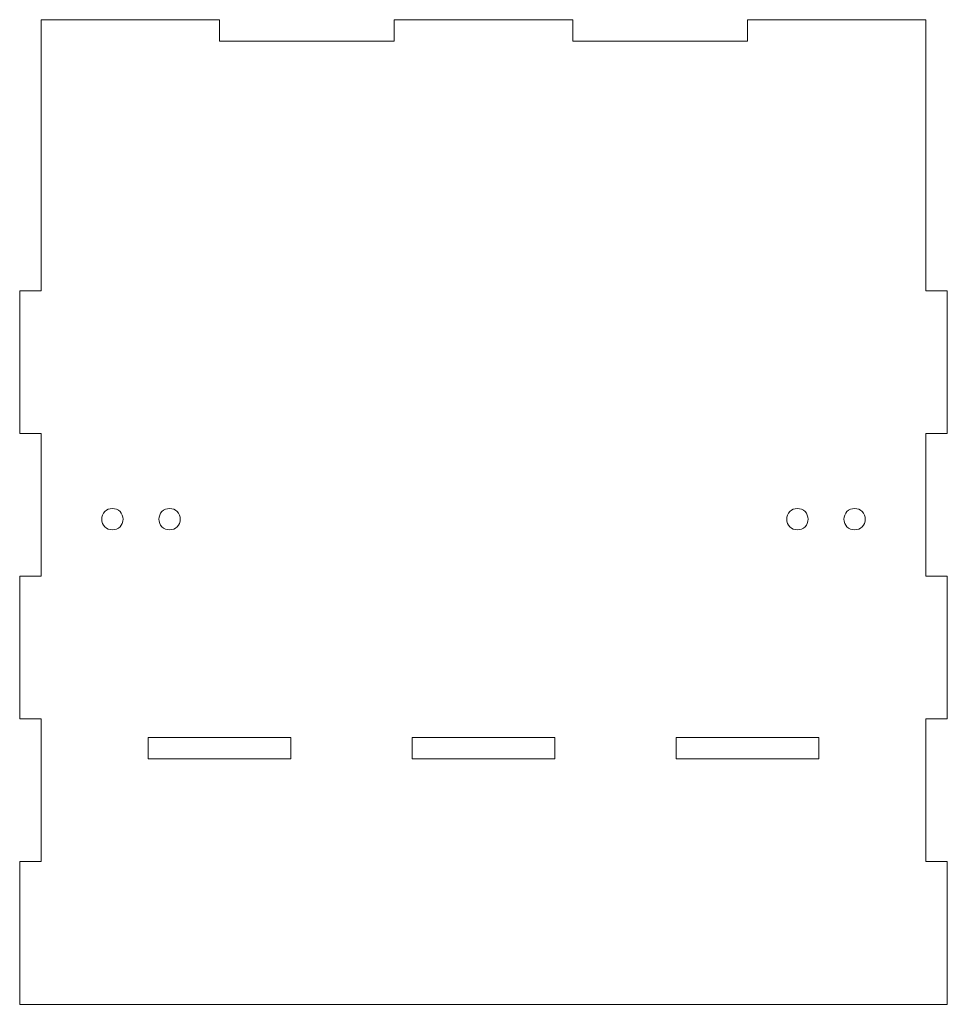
# Model space of a CAD drawing. Header units: millimetres. Extents: x -127 to 3, y 54 to 192.
import ezdxf

# ---------------------------------------------------------------- set-up
doc = ezdxf.new("R2010")
doc.units = ezdxf.units.MM

msp = doc.modelspace()

# ---------------------------------------------------------------- linework, layer by layer
at = {"color": 7, "linetype": 'Continuous', "lineweight": 15}
for p, q in [((-99, 191.99), (-124, 191.99)), ((-124, 191.99), (-124, 153.99)), ((-99, 188.99), (-99, 191.99)), ((-74.5, 191.99), (-74.5, 188.99)), ((-49.5, 191.99), (-74.5, 191.99)), ((-49.5, 188.99), (-49.5, 191.99)), ((-25, 191.99), (-25, 188.99)), ((0, 191.99), (-25, 191.99)), ((0, 153.99), (0, 191.99)), ((-74.5, 188.99), (-99, 188.99)), ((-25, 188.99), (-49.5, 188.99)), ((-127, 153.99), (-127, 133.99)), ((-124, 153.99), (-127, 153.99)), ((3, 153.99), (0, 153.99)), ((3, 133.99), (3, 153.99)), ((-127, 133.99), (-124, 133.99)), ((-124, 133.99), (-124, 113.99)), ((0, 133.99), (3, 133.99)), ((0, 113.99), (0, 133.99)), ((-127, 113.99), (-127, 93.99)), ((-124, 113.99), (-127, 113.99)), ((3, 113.99), (0, 113.99)), ((3, 93.99), (3, 113.99)), ((-127, 93.99), (-124, 93.99)), ((-124, 93.99), (-124, 73.99)), ((0, 93.99), (3, 93.99)), ((0, 73.99), (0, 93.99)), ((-89, 91.41), (-109, 91.41)), ((-109, 91.41), (-109, 88.41)), ((-89, 88.41), (-89, 91.41)), ((-52, 91.41), (-72, 91.41)), ((-72, 91.41), (-72, 88.41)), ((-52, 88.41), (-52, 91.41)), ((-15, 91.41), (-35, 91.41)), ((-35, 91.41), (-35, 88.41)), ((-15, 88.41), (-15, 91.41)), ((-109, 88.41), (-89, 88.41)), ((-72, 88.41), (-52, 88.41)), ((-35, 88.41), (-15, 88.41)), ((-127, 73.99), (-127, 53.99)), ((-124, 73.99), (-127, 73.99)), ((3, 73.99), (0, 73.99)), ((3, 53.99), (3, 73.99)), ((-127, 53.99), (3, 53.99))]:
    msp.add_line(p, q, dxfattribs=at)
for centre in [(-114, 121.99), (-106, 121.99), (-18, 121.99), (-10, 121.99)]:
    msp.add_circle(centre, 1.5, dxfattribs=at)

doc.saveas('drawing.dxf')
